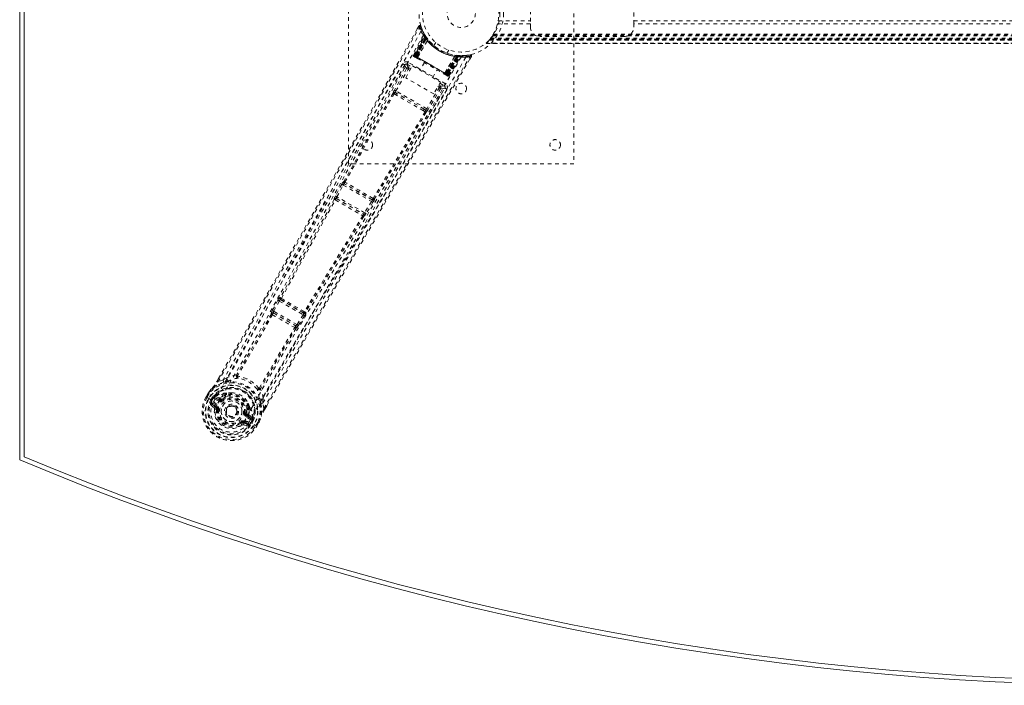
# Model space of a CAD drawing. Header units: inches. Extents: x 13.9 to 73.4, y 20.6 to 56.4.
# Tile 1 of 4: x 13.9 to 40.1, y 20.6 to 38.3. Entities that reach past the tile are written whole.
import ezdxf

# ---------------------------------------------------------------- set-up
doc = ezdxf.new("R2010")
doc.units = ezdxf.units.IN
doc.header["$MEASUREMENT"] = 0
doc.linetypes.add('SLD-Dashed', pattern=[0.075, 0.05, -0.025])
doc.linetypes.add('SLD-Solid', pattern=[0])

msp = doc.modelspace()

# ---------------------------------------------------------------- linework, layer by layer
at = {"color": 7, "linetype": 'SLD-Solid', "lineweight": 15}
for p, q in [((13.886, 26.614), (13.886, 50.364)), ((14.004, 26.693), (14.004, 50.286)), ((14.004, 50.286), (14.004, 26.693))]:
    msp.add_line(p, q, dxfattribs=at)
at = {"color": 7, "linetype": 'SLD-Dashed', "lineweight": 0}
for p, q in [((22.636, 34.489), (22.636, 42.489)), ((28.636, 42.489), (28.636, 34.489)), ((27.476, 38.771), (27.476, 38.208)), ((30.226, 38.208), (30.226, 38.771)), ((26.618, 38.292), (27.476, 38.292)), ((30.226, 38.292), (57.046, 38.292)), ((24.508, 38.149), (24.466, 38.076)), ((26.586, 38.16), (26.6, 38.208)), ((27.476, 38.208), (26.6, 38.208)), ((27.476, 38.124), (27.476, 38.208)), ((57.046, 38.208), (30.226, 38.208)), ((30.226, 38.208), (30.226, 38.124)), ((24.365, 37.38), (24.649, 37.915)), ((24.376, 37.374), (24.657, 37.902)), ((24.67, 37.886), (24.392, 37.36)), ((24.392, 37.364), (24.668, 37.883)), ((24.677, 37.844), (24.398, 37.361)), ((24.402, 37.358), (24.68, 37.839)), ((24.41, 37.354), (24.685, 37.831)), ((24.688, 37.827), (24.413, 37.352)), ((24.697, 37.814), (24.426, 37.345)), ((24.429, 37.343), (24.699, 37.811)), ((24.45, 37.331), (24.709, 37.818)), ((24.71, 37.817), (24.451, 37.33)), ((24.475, 37.315), (24.733, 37.771)), ((24.734, 37.769), (24.477, 37.315)), ((24.656, 37.93), (24.649, 37.944)), ((24.657, 37.902), (24.649, 37.915)), ((24.707, 37.849), (24.667, 37.912)), ((24.709, 37.818), (24.668, 37.883)), ((24.677, 37.844), (24.7, 37.86)), ((24.68, 37.839), (24.677, 37.844)), ((24.68, 37.839), (24.704, 37.855)), ((24.685, 37.831), (24.709, 37.848)), ((24.688, 37.827), (24.711, 37.844)), ((24.697, 37.814), (24.72, 37.831)), ((24.699, 37.811), (24.723, 37.828)), ((24.7, 37.86), (24.704, 37.855)), ((24.708, 37.848), (24.707, 37.849)), ((24.711, 37.844), (24.709, 37.848)), ((24.709, 37.818), (24.71, 37.817)), ((24.72, 37.831), (24.723, 37.828)), ((24.734, 37.769), (24.733, 37.771)), ((24.751, 37.791), (24.749, 37.793)), ((26.383, 37.779), (26.379, 37.774)), ((60.892, 37.774), (26.379, 37.774)), ((26.379, 37.774), (60.892, 37.774)), ((26.383, 37.779), (26.389, 37.786)), ((26.383, 37.779), (60.888, 37.779)), ((26.384, 37.78), (60.887, 37.78)), ((60.885, 37.783), (26.386, 37.783)), ((26.386, 37.783), (60.885, 37.783)), ((60.876, 37.795), (26.396, 37.795)), ((26.397, 37.796), (26.399, 37.799)), ((60.872, 37.799), (26.399, 37.799)), ((26.4, 37.801), (60.871, 37.801)), ((26.402, 37.803), (60.869, 37.803)), ((26.419, 37.825), (60.853, 37.825)), ((26.463, 37.891), (60.808, 37.891)), ((26.479, 37.916), (60.793, 37.916)), ((26.489, 37.934), (60.782, 37.934)), ((29.976, 37.874), (27.726, 37.874)), ((24.957, 37.714), (24.909, 37.631)), ((24.909, 37.631), (24.911, 37.629)), ((24.957, 37.714), (24.959, 37.712)), ((25.255, 37.431), (25.304, 37.514)), ((26.295, 37.684), (60.976, 37.684)), ((60.975, 37.684), (26.297, 37.684)), ((26.297, 37.684), (60.974, 37.684)), ((60.963, 37.696), (26.309, 37.696)), ((24.365, 37.38), (24.376, 37.374)), ((24.374, 37.342), (24.377, 37.34)), ((24.378, 37.339), (24.378, 37.339)), ((24.384, 37.335), (24.388, 37.333)), ((24.388, 37.334), (24.396, 37.329)), ((24.392, 37.364), (24.45, 37.331)), ((24.396, 37.329), (24.399, 37.327)), ((25.273, 36.856), (24.402, 37.358)), ((24.403, 37.324), (24.461, 37.291)), ((24.413, 37.352), (25.262, 36.862)), ((24.426, 37.345), (24.429, 37.343)), ((25.246, 36.871), (24.429, 37.343)), ((24.451, 37.33), (24.45, 37.331)), ((24.475, 37.315), (24.477, 37.315)), ((25.198, 36.899), (25.463, 37.349)), ((25.465, 37.349), (25.199, 36.897)), ((25.224, 36.884), (25.516, 37.351)), ((25.518, 37.351), (25.226, 36.883)), ((25.517, 37.339), (25.246, 36.871)), ((25.249, 36.869), (25.521, 37.339)), ((25.262, 36.862), (25.536, 37.337)), ((25.541, 37.337), (25.265, 36.86)), ((25.55, 37.336), (25.273, 36.856)), ((25.277, 36.853), (25.556, 37.336)), ((25.28, 36.848), (25.596, 37.351)), ((25.283, 36.85), (25.595, 37.348)), ((25.299, 36.841), (25.616, 37.348)), ((25.311, 36.834), (25.632, 37.348)), ((25.465, 37.349), (25.463, 37.349)), ((25.476, 37.373), (25.473, 37.374)), ((25.516, 37.351), (25.518, 37.351)), ((25.52, 37.368), (25.517, 37.339)), ((25.595, 37.348), (25.518, 37.351)), ((25.524, 37.367), (25.521, 37.339)), ((25.524, 37.367), (25.553, 37.365)), ((25.539, 37.366), (25.536, 37.337)), ((25.543, 37.366), (25.539, 37.366)), ((25.543, 37.366), (25.541, 37.337)), ((25.546, 37.365), (25.544, 37.366)), ((25.62, 37.362), (25.546, 37.365)), ((25.552, 37.365), (25.55, 37.336)), ((25.556, 37.336), (25.55, 37.336)), ((25.552, 37.365), (25.558, 37.365)), ((25.558, 37.365), (25.556, 37.336)), ((25.558, 37.365), (25.568, 37.364)), ((25.585, 37.346), (25.581, 37.35)), ((25.632, 37.348), (25.616, 37.348)), ((25.657, 37.362), (25.641, 37.362)), ((25.733, 37.366), (25.662, 37.364)), ((25.873, 37.387), (25.745, 37.368)), ((25.862, 37.269), (25.905, 37.342)), ((25.905, 37.343), (25.879, 37.358)), ((24.131, 37.115), (23.73, 36.406)), ((24.183, 37.022), (23.859, 36.447)), ((23.898, 36.425), (24.222, 37)), ((24.131, 37.116), (24.13, 37.114)), ((24.136, 37.124), (24.131, 37.116)), ((24.143, 37.131), (24.132, 37.118)), ((24.157, 36.776), (24.34, 37.093)), ((24.183, 37.022), (24.222, 37)), ((24.194, 37.135), (24.321, 37.061)), ((24.27, 36.972), (24.222, 37)), ((25.214, 36.615), (24.224, 37.187)), ((24.293, 37.011), (24.245, 37.039)), ((24.34, 37.093), (25.085, 36.662)), ((24.654, 37.18), (24.538, 36.978)), ((24.876, 36.783), (24.992, 36.985)), ((24.902, 36.345), (24.157, 36.776)), ((25.185, 36.873), (25.243, 36.84)), ((25.198, 36.899), (25.199, 36.897)), ((25.226, 36.883), (25.224, 36.884)), ((25.226, 36.883), (25.283, 36.85)), ((25.246, 36.871), (25.249, 36.869)), ((25.247, 36.837), (25.251, 36.835)), ((25.258, 36.831), (25.262, 36.829)), ((25.262, 36.829), (25.264, 36.83)), ((25.269, 36.825), (25.269, 36.825)), ((25.27, 36.824), (25.273, 36.823)), ((25.299, 36.841), (25.311, 36.834)), ((24.717, 35.953), (23.898, 36.425)), ((25.053, 36.521), (24.717, 35.953)), ((25.091, 36.498), (24.755, 35.93)), ((24.784, 35.797), (25.198, 36.498)), ((25.085, 36.662), (24.902, 36.345)), ((25.016, 36.542), (25.053, 36.521)), ((25.038, 36.581), (25.075, 36.56)), ((25.067, 36.63), (25.184, 36.563)), ((25.198, 36.498), (25.199, 36.499)), ((25.199, 36.499), (25.203, 36.508)), ((25.2, 36.501), (25.206, 36.518)), ((23.851, 36.348), (23.893, 36.323)), ((23.925, 36.358), (23.884, 36.382)), ((24.646, 35.943), (23.925, 36.358)), ((24.631, 35.897), (24.674, 35.873)), ((24.687, 35.919), (24.646, 35.943)), ((28.636, 34.489), (22.636, 34.489)), ((22.456, 33.942), (22.289, 33.631)), ((22.328, 33.61), (22.495, 33.921)), ((22.495, 33.921), (23.249, 33.485)), ((22.514, 34.015), (22.507, 34.016)), ((22.524, 33.956), (22.53, 33.955)), ((23.266, 33.528), (22.524, 33.956)), ((22.256, 33.546), (22.256, 33.546)), ((22.318, 33.564), (22.318, 33.564)), ((22.318, 33.564), (23.03, 33.153)), ((23.064, 33.185), (22.328, 33.61)), ((23.326, 33.543), (23.322, 33.548)), ((23.249, 33.485), (23.064, 33.185)), ((23.287, 33.462), (23.102, 33.162)), ((23.262, 33.533), (23.266, 33.528)), ((23.03, 33.153), (23.029, 33.153)), ((23.045, 33.091), (23.045, 33.091)), ((20.822, 30.927), (20.809, 30.929)), ((20.755, 30.857), (20.611, 30.583)), ((20.65, 30.563), (20.794, 30.836)), ((20.794, 30.836), (21.429, 30.47)), ((20.826, 30.87), (20.839, 30.867)), ((21.442, 30.514), (20.826, 30.87)), ((20.582, 30.496), (20.583, 30.495)), ((20.611, 30.583), (20.596, 30.553)), ((20.644, 30.514), (20.644, 30.515)), ((20.644, 30.515), (21.225, 30.179)), ((21.264, 30.209), (20.65, 30.563)), ((21.429, 30.47), (21.264, 30.209)), ((21.466, 30.446), (21.301, 30.185)), ((21.433, 30.524), (21.442, 30.514)), ((21.493, 30.539), (21.502, 30.529)), ((21.225, 30.179), (21.224, 30.179)), ((21.301, 30.185), (21.282, 30.157)), ((21.239, 30.116), (21.24, 30.116)), ((19.132, 28.698), (19.176, 28.775)), ((19.178, 28.774), (19.133, 28.698)), ((19.299, 28.736), (19.158, 28.684)), ((19.299, 28.736), (19.407, 28.803)), ((18.845, 28.287), (18.904, 28.388)), ((18.905, 28.387), (18.846, 28.285)), ((18.929, 28.373), (18.871, 28.273)), ((18.906, 28.391), (18.904, 28.388)), ((19.355, 28.353), (19.343, 28.334)), ((19.373, 28.337), (19.361, 28.318)), ((19.375, 28.374), (19.394, 28.383)), ((18.845, 28.287), (18.848, 28.285)), ((18.848, 28.285), (18.895, 28.258)), ((18.895, 28.258), (18.915, 28.247)), ((18.915, 28.247), (18.92, 28.244)), ((18.92, 28.244), (19.05, 28.169)), ((18.962, 28.081), (19.053, 28.001)), ((18.976, 28.212), (19.013, 28.275)), ((18.976, 28.212), (18.976, 28.212)), ((19.038, 28.259), (19.002, 28.198)), ((19.007, 28.195), (19.002, 28.198)), ((19.097, 28.021), (19.006, 28.097)), ((19.006, 28.097), (19.107, 28.039)), ((19.046, 28.262), (19.007, 28.195)), ((19.038, 28.259), (19.013, 28.275)), ((19.013, 28.275), (19.013, 28.275)), ((19.021, 28.123), (19.122, 28.065)), ((19.038, 28.259), (19.053, 28.273)), ((19.053, 28.273), (19.046, 28.262)), ((19.05, 28.169), (19.05, 28.169)), ((19.075, 28.293), (19.07, 28.291)), ((19.183, 28.17), (19.071, 28.235)), ((19.075, 28.293), (19.089, 28.297)), ((19.086, 28.261), (19.21, 28.218)), ((19.198, 28.196), (19.086, 28.261)), ((19.089, 28.297), (19.089, 28.297)), ((19.089, 28.297), (19.089, 28.297)), ((19.2, 28.258), (19.089, 28.297)), ((19.097, 28.021), (19.107, 28.039)), ((19.21, 28.218), (19.198, 28.196)), ((19.266, 28.219), (19.279, 28.226)), ((19.279, 28.226), (19.296, 28.202)), ((20.362, 28.252), (20.357, 28.125)), ((20.383, 27.977), (20.357, 28.125)), ((20.407, 27.962), (20.458, 28.05)), ((20.408, 27.961), (20.459, 28.049)), ((19.127, 27.953), (19.127, 27.963)), ((19.151, 27.95), (19.127, 27.953)), ((19.384, 27.974), (19.388, 27.981)), ((19.388, 27.981), (19.397, 27.994)), ((19.897, 27.856), (19.926, 27.852)), ((19.926, 27.852), (19.926, 27.839)), ((19.953, 27.789), (19.941, 27.767)), ((19.953, 27.789), (20.053, 27.703)), ((19.964, 27.97), (19.975, 27.989)), ((19.998, 27.982), (19.987, 27.962)), ((20.082, 27.724), (19.993, 27.8)), ((20.005, 28.03), (20.006, 28.009)), ((19.766, 27.584), (19.751, 27.604)), ((19.773, 27.59), (19.766, 27.584)), ((19.802, 27.537), (19.766, 27.584)), ((19.839, 27.592), (19.85, 27.61)), ((19.95, 27.552), (19.839, 27.592)), ((19.844, 27.544), (19.959, 27.505)), ((19.85, 27.61), (19.95, 27.552)), ((19.865, 27.636), (19.965, 27.578)), ((20.038, 27.677), (19.926, 27.742)), ((20.053, 27.703), (19.941, 27.767)), ((19.991, 27.626), (20.121, 27.551)), ((20.073, 27.669), (20.035, 27.601)), ((20.035, 27.601), (20.04, 27.599)), ((20.04, 27.599), (20.075, 27.66)), ((20.101, 27.646), (20.065, 27.584)), ((20.08, 27.68), (20.073, 27.669)), ((20.075, 27.661), (20.08, 27.68)), ((20.101, 27.647), (20.075, 27.66)), ((20.082, 27.724), (20.086, 27.71)), ((20.087, 27.704), (20.086, 27.709)), ((20.101, 27.647), (20.101, 27.646)), ((20.121, 27.551), (20.126, 27.548)), ((20.126, 27.548), (20.146, 27.536)), ((20.146, 27.536), (20.192, 27.509)), ((20.17, 27.523), (20.228, 27.623)), ((20.194, 27.507), (20.252, 27.609)), ((20.195, 27.507), (20.253, 27.609)), ((20.253, 27.609), (20.255, 27.612)), ((20.192, 27.509), (20.195, 27.507))]:
    msp.add_line(p, q, dxfattribs=at)
at = {"color": 7, "linetype": 'SLD-Dashed', "lineweight": 0, "flags": 128}
for points in [[(24.564, 38.009), (23.773, 36.628), (22.995, 35.243), (22.228, 33.854), (21.469, 32.464), (20.875, 31.376), (20.277, 30.294), (19.671, 29.223), (19.05, 28.169)], [(19.158, 28.684), (19.528, 29.323), (19.918, 29.999), (20.328, 30.713), (20.758, 31.464), (21.152, 32.156), (21.562, 32.877), (21.656, 33.043), (21.751, 33.21), (21.847, 33.379), (21.912, 33.495), (21.976, 33.608), (22.043, 33.726), (22.113, 33.849), (22.336, 34.244), (22.584, 34.683), (22.858, 35.167), (23.03, 35.472), (23.213, 35.797), (23.411, 36.147), (23.596, 36.475), (23.837, 36.902), (24.052, 37.281), (24.239, 37.613), (24.4, 37.898), (24.534, 38.134)], [(19.176, 28.775), (20.488, 31.052), (21.832, 33.415), (23.171, 35.782), (24.508, 38.149)], [(24.508, 38.149), (24.508, 38.149), (24.51, 38.148), (24.516, 38.145), (24.524, 38.14), (24.529, 38.137), (24.534, 38.135)], [(24.56, 38.142), (24.556, 38.149), (24.55, 38.155), (24.543, 38.16), (24.535, 38.163), (24.528, 38.163), (24.52, 38.161), (24.514, 38.157), (24.509, 38.151)], [(24.534, 38.135), (24.545, 38.138), (24.554, 38.141), (24.56, 38.143), (24.563, 38.144)], [(24.652, 37.934), (24.652, 37.921), (24.649, 37.907)], [(24.652, 37.92), (24.65, 37.915), (24.65, 37.914)], [(24.67, 37.89), (24.668, 37.885), (24.667, 37.883)], [(24.677, 37.896), (24.681, 37.89), (24.7, 37.86)], [(26.396, 37.795), (26.387, 37.784), (26.383, 37.778)], [(25.633, 37.327), (24.835, 35.957), (24.025, 34.594), (23.205, 33.24), (22.38, 31.893), (21.735, 30.838), (21.097, 29.782), (20.474, 28.723), (19.874, 27.659)], [(25.755, 37.321), (24.955, 35.946), (24.145, 34.579), (23.325, 33.22), (22.501, 31.868), (21.855, 30.81), (21.217, 29.751), (20.594, 28.69), (19.991, 27.626)], [(20.383, 27.977), (20.789, 28.682), (21.214, 29.417), (21.658, 30.181), (22.062, 30.874), (22.323, 31.321), (22.597, 31.789), (22.884, 32.277), (23.169, 32.763), (23.417, 33.183), (23.745, 33.741), (24.095, 34.333), (24.466, 34.962), (24.81, 35.544), (25.879, 37.358)], [(20.459, 28.049), (21.769, 30.314), (23.142, 32.657), (24.524, 35.002), (25.905, 37.343)], [(24.398, 37.361), (24.385, 37.368), (24.374, 37.375), (24.367, 37.379), (24.365, 37.38)], [(24.376, 37.374), (24.379, 37.372), (24.387, 37.368), (24.397, 37.361), (24.41, 37.354)], [(24.392, 37.365), (24.389, 37.358), (24.389, 37.356)], [(24.389, 37.333), (24.389, 37.333), (24.391, 37.332), (24.393, 37.332), (24.397, 37.33)], [(24.426, 37.345), (24.419, 37.349), (24.412, 37.353), (24.406, 37.356), (24.401, 37.359), (24.397, 37.362), (24.394, 37.363), (24.392, 37.364), (24.392, 37.364)], [(24.403, 37.325), (24.404, 37.324), (24.405, 37.324)], [(24.451, 37.33), (24.449, 37.32), (24.45, 37.309)], [(24.475, 37.315), (24.455, 37.31), (24.45, 37.309)], [(24.463, 37.29), (24.642, 37.187), (24.823, 37.082), (25.005, 36.977), (25.183, 36.874)], [(24.477, 37.315), (24.656, 37.212), (24.838, 37.107), (25.019, 37.002), (25.198, 36.899)], [(25.63, 37.362), (25.639, 37.362), (25.643, 37.362)], [(25.902, 37.344), (25.905, 37.351), (25.906, 37.36), (25.904, 37.368), (25.901, 37.375), (25.897, 37.381), (25.89, 37.386), (25.883, 37.388), (25.876, 37.387)], [(24.08, 37.148), (23.895, 36.82), (23.684, 36.447), (23.453, 36.038), (23.244, 35.668), (23.135, 35.474), (23.025, 35.28), (22.916, 35.086), (22.792, 34.866), (22.666, 34.644), (22.545, 34.429), (22.297, 33.99), (22.067, 33.583), (21.854, 33.207), (21.646, 32.839), (21.404, 32.413), (20.989, 31.682), (20.569, 30.945), (20.133, 30.183), (19.707, 29.443), (19.299, 28.736)], [(24.132, 37.118), (22.564, 34.341), (20.992, 31.568), (19.407, 28.803)], [(24.132, 37.118), (24.138, 37.081), (24.183, 37.022)], [(24.224, 37.187), (24.212, 37.167), (24.203, 37.151), (24.196, 37.139), (24.194, 37.135)], [(24.245, 37.039), (24.199, 37.098), (24.194, 37.135)], [(24.245, 37.039), (24.244, 37.038), (24.243, 37.036), (24.241, 37.032), (24.238, 37.027), (24.235, 37.021), (24.231, 37.015), (24.227, 37.008), (24.222, 37)], [(25.199, 36.897), (25.205, 36.877), (25.206, 36.873)], [(25.206, 36.873), (25.217, 36.877), (25.224, 36.884)], [(25.283, 36.85), (25.283, 36.85), (25.282, 36.851), (25.279, 36.853), (25.274, 36.855), (25.269, 36.858), (25.263, 36.862), (25.256, 36.865), (25.249, 36.869)], [(25.251, 36.835), (25.254, 36.834), (25.256, 36.832), (25.258, 36.831), (25.259, 36.831)], [(25.252, 36.837), (25.254, 36.834), (25.256, 36.832), (25.257, 36.832), (25.257, 36.832)], [(25.265, 36.86), (25.278, 36.853), (25.289, 36.847), (25.296, 36.842), (25.299, 36.841)], [(25.311, 36.834), (25.308, 36.835), (25.301, 36.839), (25.29, 36.846), (25.277, 36.853)], [(20.357, 28.125), (20.727, 28.766), (21.114, 29.434), (21.518, 30.128), (21.905, 30.789), (22.297, 31.458), (22.69, 32.127), (23.073, 32.779), (23.442, 33.404), (23.785, 33.986), (24.169, 34.637), (24.53, 35.248), (24.885, 35.849), (25.252, 36.471)], [(20.362, 28.252), (21.963, 31.007), (23.579, 33.755), (25.2, 36.501)], [(23.898, 36.425), (23.885, 36.433), (23.872, 36.44), (23.863, 36.445), (23.859, 36.447)], [(25.075, 36.56), (25.075, 36.559), (25.073, 36.556), (25.071, 36.553), (25.068, 36.548), (25.065, 36.542), (25.061, 36.535), (25.057, 36.528), (25.053, 36.521)], [(25.091, 36.498), (25.087, 36.5), (25.079, 36.505), (25.067, 36.512), (25.053, 36.521)], [(25.184, 36.563), (25.149, 36.55), (25.075, 36.56)], [(25.091, 36.498), (25.165, 36.488), (25.196, 36.5)], [(25.184, 36.563), (25.186, 36.568), (25.193, 36.579), (25.203, 36.596), (25.214, 36.615)], [(23.823, 36.366), (23.165, 35.192), (22.514, 34.015)], [(22.542, 33.996), (23.193, 35.174), (23.851, 36.348)], [(24.631, 35.897), (24.448, 36.003), (24.262, 36.11), (24.076, 36.217), (23.893, 36.323)], [(24.646, 35.943), (24.469, 36.045), (24.29, 36.148), (24.107, 36.254), (23.925, 36.358)], [(24.687, 35.919), (24.7, 35.907), (24.705, 35.895)], [(24.755, 35.93), (24.751, 35.932), (24.743, 35.937), (24.73, 35.945), (24.717, 35.953)], [(24.674, 35.873), (23.986, 34.716), (23.292, 33.563)], [(24.703, 35.858), (24.016, 34.7), (23.322, 33.548)], [(23.002, 35.026), (22.305, 33.76), (21.551, 32.372), (20.96, 31.285), (20.364, 30.205), (19.758, 29.136), (19.137, 28.084)], [(22.495, 33.921), (22.488, 33.925), (22.481, 33.928), (22.475, 33.932), (22.469, 33.935), (22.464, 33.938), (22.46, 33.94), (22.458, 33.941), (22.456, 33.942)], [(22.256, 33.546), (21.539, 32.234), (20.822, 30.927)], [(22.289, 33.631), (22.274, 33.601), (22.273, 33.599)], [(22.328, 33.61), (22.321, 33.614), (22.314, 33.618), (22.308, 33.621), (22.302, 33.624), (22.297, 33.627), (22.293, 33.629), (22.291, 33.63), (22.289, 33.631)], [(20.85, 30.905), (21.567, 32.213), (22.284, 33.527)], [(23.287, 33.462), (23.286, 33.463), (23.283, 33.464), (23.28, 33.467), (23.275, 33.47), (23.269, 33.473), (23.263, 33.477), (23.256, 33.481), (23.249, 33.485)], [(23.014, 33.106), (22.235, 31.828), (21.46, 30.553)], [(23.045, 33.091), (22.267, 31.813), (21.493, 30.539)], [(23.051, 33.11), (23.051, 33.107), (23.045, 33.091)], [(23.102, 33.162), (23.1, 33.163), (23.098, 33.164), (23.094, 33.167), (23.089, 33.17), (23.084, 33.173), (23.077, 33.177), (23.071, 33.181), (23.064, 33.185)], [(23.102, 33.162), (23.083, 33.134), (23.082, 33.132)], [(20.794, 30.836), (20.787, 30.84), (20.781, 30.843), (20.774, 30.847), (20.769, 30.85), (20.764, 30.852), (20.76, 30.854), (20.757, 30.856), (20.755, 30.857)], [(20.794, 30.836), (20.798, 30.844), (20.802, 30.851), (20.811, 30.862), (20.819, 30.869), (20.826, 30.87)], [(20.583, 30.495), (20.126, 29.683), (19.662, 28.878)], [(20.611, 30.473), (20.154, 29.66), (19.69, 28.855)], [(20.65, 30.563), (20.643, 30.566), (20.637, 30.57), (20.63, 30.573), (20.625, 30.576), (20.62, 30.579), (20.616, 30.581), (20.613, 30.582), (20.611, 30.583)], [(21.442, 30.514), (21.444, 30.508), (21.443, 30.498), (21.437, 30.484), (21.433, 30.477), (21.429, 30.47)], [(21.466, 30.446), (21.465, 30.447), (21.462, 30.449), (21.458, 30.451), (21.453, 30.454), (21.448, 30.458), (21.442, 30.462), (21.435, 30.466), (21.429, 30.47)], [(21.264, 30.209), (21.259, 30.202), (21.253, 30.195), (21.242, 30.185), (21.232, 30.179), (21.229, 30.178), (21.226, 30.178), (21.225, 30.179)], [(21.301, 30.185), (21.297, 30.188), (21.288, 30.193), (21.276, 30.201), (21.264, 30.209)], [(20.265, 28.523), (20.73, 29.327), (21.206, 30.13)], [(21.239, 30.116), (20.764, 29.315), (20.299, 28.511)], [(19.656, 28.872), (19.529, 28.846), (19.407, 28.803)], [(19.656, 28.872), (19.653, 28.862), (19.652, 28.852), (19.654, 28.844), (19.659, 28.837), (19.667, 28.833), (19.675, 28.832), (19.684, 28.835), (19.693, 28.84)], [(19.69, 28.855), (19.689, 28.853), (19.689, 28.851), (19.689, 28.847), (19.693, 28.84)], [(19.316, 28.68), (19.167, 28.623), (19.021, 28.529)], [(19.158, 28.684), (19.153, 28.687), (19.148, 28.69), (19.143, 28.693), (19.138, 28.695), (19.135, 28.697), (19.133, 28.698), (19.132, 28.698), (19.132, 28.698)], [(19.463, 28.714), (19.455, 28.712), (19.442, 28.709)], [(18.904, 28.388), (18.962, 28.464), (19.014, 28.521)], [(18.904, 28.388), (18.904, 28.388), (18.905, 28.387), (18.907, 28.386), (18.91, 28.384), (18.914, 28.382), (18.919, 28.379), (18.924, 28.376), (18.929, 28.373)], [(19.021, 28.529), (18.967, 28.47), (18.906, 28.391)], [(18.906, 28.391), (18.907, 28.391), (18.908, 28.389), (18.911, 28.388), (18.914, 28.385), (18.917, 28.383), (18.921, 28.38), (18.925, 28.376), (18.929, 28.373)], [(19.021, 28.529), (19.017, 28.525), (19.014, 28.521)], [(19.343, 28.334), (19.291, 28.306), (19.235, 28.264)], [(19.545, 28.395), (19.488, 28.397), (19.394, 28.383)], [(20.251, 28.518), (20.25, 28.508), (20.253, 28.499), (20.258, 28.492), (20.265, 28.488), (20.273, 28.487), (20.282, 28.489), (20.29, 28.494), (20.297, 28.502)], [(20.251, 28.518), (20.258, 28.519), (20.262, 28.52), (20.264, 28.521), (20.265, 28.523)], [(20.362, 28.252), (20.338, 28.379), (20.297, 28.502)], [(18.871, 28.273), (18.866, 28.276), (18.86, 28.279), (18.855, 28.282), (18.851, 28.284), (18.848, 28.285), (18.846, 28.286), (18.845, 28.287), (18.845, 28.287)], [(18.975, 28.129), (18.999, 28.13), (19.021, 28.123)], [(19.002, 28.198), (18.999, 28.199), (18.993, 28.203), (18.986, 28.207), (18.976, 28.212)], [(19.021, 28.123), (19.018, 28.118), (19.015, 28.113), (19.013, 28.109), (19.011, 28.105), (19.009, 28.102), (19.007, 28.099), (19.006, 28.097), (19.006, 28.097)], [(19.038, 28.259), (19.038, 28.259), (19.038, 28.259)], [(19.071, 28.235), (19.056, 28.247), (19.046, 28.262)], [(19.086, 28.261), (19.085, 28.26), (19.084, 28.259), (19.083, 28.256), (19.081, 28.253), (19.079, 28.249), (19.076, 28.245), (19.074, 28.24), (19.071, 28.235)], [(19.874, 27.659), (19.831, 27.594), (19.773, 27.54), (19.704, 27.499), (19.627, 27.473), (19.545, 27.463), (19.463, 27.469), (19.382, 27.49), (19.305, 27.525), (19.237, 27.573), (19.178, 27.633), (19.132, 27.702), (19.1, 27.777), (19.084, 27.857), (19.084, 27.937), (19.103, 28.014), (19.137, 28.084)], [(19.122, 28.065), (19.119, 28.06), (19.116, 28.055), (19.114, 28.05), (19.112, 28.047), (19.11, 28.043), (19.108, 28.041), (19.107, 28.039), (19.107, 28.039)], [(19.183, 28.17), (19.186, 28.175), (19.189, 28.18), (19.191, 28.184), (19.193, 28.188), (19.195, 28.192), (19.197, 28.194), (19.198, 28.196), (19.198, 28.196)], [(19.235, 28.264), (19.214, 28.256), (19.2, 28.258)], [(19.314, 28.179), (19.311, 28.183), (19.308, 28.188), (19.305, 28.192), (19.302, 28.195), (19.3, 28.198), (19.298, 28.2), (19.297, 28.202), (19.296, 28.202)], [(20.005, 28.03), (19.969, 28.119), (19.939, 28.167)], [(20.262, 28.235), (20.258, 28.248), (20.257, 28.256)], [(20.301, 28.111), (20.326, 27.954), (20.318, 27.78)], [(19.18, 27.947), (19.175, 27.947), (19.169, 27.948), (19.164, 27.949), (19.16, 27.949), (19.156, 27.95), (19.153, 27.95), (19.151, 27.95), (19.151, 27.95)], [(19.867, 27.86), (19.873, 27.859), (19.878, 27.858), (19.883, 27.857), (19.888, 27.857), (19.891, 27.856), (19.894, 27.856), (19.896, 27.856), (19.897, 27.856)], [(19.926, 27.852), (19.934, 27.918), (19.933, 27.973)], [(19.987, 27.962), (19.988, 27.903), (19.981, 27.833)], [(19.981, 27.833), (19.984, 27.811), (19.993, 27.8)], [(20.255, 27.612), (20.289, 27.694), (20.318, 27.78)], [(20.314, 27.77), (20.316, 27.775), (20.318, 27.78)], [(20.408, 27.961), (20.408, 27.961), (20.408, 27.962), (20.406, 27.963), (20.402, 27.965), (20.398, 27.968), (20.393, 27.971), (20.388, 27.974), (20.383, 27.977)], [(19.733, 27.628), (19.737, 27.623), (19.74, 27.619), (19.743, 27.614), (19.746, 27.611), (19.748, 27.608), (19.75, 27.606), (19.751, 27.604), (19.751, 27.604)], [(19.865, 27.636), (19.862, 27.631), (19.859, 27.626), (19.856, 27.622), (19.854, 27.618), (19.852, 27.615), (19.851, 27.612), (19.85, 27.61), (19.85, 27.61)], [(19.926, 27.742), (19.928, 27.746), (19.931, 27.751), (19.934, 27.756), (19.936, 27.76), (19.938, 27.763), (19.939, 27.765), (19.94, 27.767), (19.941, 27.767)], [(19.95, 27.552), (19.951, 27.552), (19.952, 27.554), (19.953, 27.556), (19.955, 27.559), (19.957, 27.563), (19.96, 27.568), (19.963, 27.573), (19.965, 27.578)], [(19.965, 27.578), (19.983, 27.562), (19.994, 27.541)], [(20.038, 27.677), (20.041, 27.682), (20.043, 27.686), (20.046, 27.691), (20.048, 27.695), (20.05, 27.698), (20.051, 27.7), (20.052, 27.702), (20.053, 27.703)], [(20.073, 27.669), (20.055, 27.67), (20.038, 27.677)], [(20.075, 27.661), (20.075, 27.66), (20.075, 27.66)], [(20.195, 27.507), (20.196, 27.507), (20.195, 27.508), (20.193, 27.509), (20.19, 27.511), (20.186, 27.513), (20.181, 27.516), (20.176, 27.52), (20.17, 27.523)], [(20.255, 27.612), (20.255, 27.613), (20.253, 27.613), (20.25, 27.614), (20.247, 27.616), (20.242, 27.617), (20.238, 27.619), (20.233, 27.621), (20.228, 27.623)], [(20.228, 27.623), (20.233, 27.62), (20.239, 27.617), (20.243, 27.614), (20.247, 27.612), (20.251, 27.61), (20.253, 27.609), (20.254, 27.608), (20.253, 27.609)], [(20.253, 27.609), (20.29, 27.697), (20.314, 27.77)]]:
    msp.add_lwpolyline(points, dxfattribs=at)
at = {"color": 7, "linetype": 'SLD-Dashed', "lineweight": 0}
for centre, radius in [((25.636, 38.489), 1.125), ((25.636, 38.489), 1.03), ((25.636, 38.489), 0.375), ((25.636, 36.489), 0.141), ((23.136, 34.989), 0.141), ((28.136, 34.989), 0.141), ((19.524, 27.903), 0.7), ((19.524, 27.903), 0.69), ((19.524, 27.903), 0.623), ((19.524, 27.903), 0.32), ((19.524, 27.903), 0.275), ((19.524, 27.903), 0.188), ((19.524, 27.903), 0.157), ((19.524, 27.903), 0.142), ((19.524, 27.903), 0.14), ((19.524, 27.903), 0.138)]:
    msp.add_circle(centre, radius, dxfattribs=at)
for centre, radius, start, end in [((25.511, 38.489), 1.125, 329.3836, 30.6164), ((24.534, 38.135), 0.03, 17.8474, 150.5307), ((25.649, 38.522), 1.2, 198.106, 205.335), ((25.636, 38.49), 1.158, 197.8712, 282.137), ((25.629, 38.487), 1.12, 197.8965, 205.3624), ((24.59, 37.994), 0.03, 25.9293, 149.734), ((25.741, 38.7), 1.365, 210.418, 215.5491), ((25.636, 38.489), 1.128, 205.3419, 210.4724), ((27.726, 38.124), 0.25, 180, 270), ((29.976, 38.124), 0.25, 270, 0), ((158.756, -39.836), 155.028, 149.90243, 151.09995), ((24.66, 37.875), 0.0429, 84.1693, 132.9914), ((25.652, 38.517), 1.19, 210.88, 269.1199), ((24.623, 37.93), 0.03, 331.9852, 28.9177), ((25.606, 38.472), 1.093, 208.909, 209.8163), ((25.441, 38.177), 0.834, 198.2483, 203.5361), ((24.588, 37.908), 0.0707, 1.4566, 28.8969), ((24.63, 37.916), 0.0299, 331.8945, 29.7037), ((25.491, 38.405), 0.959, 209.6189, 212.5208), ((25.654, 38.502), 1.151, 209.9201, 213.9608), ((25.42, 38.165), 0.807, 199.0817, 204.4653), ((25.636, 38.489), 1.128, 210.4734, 269.5266), ((24.641, 37.897), 0.03, 346.8686, 31.2468), ((24.641, 37.897), 0.0299, 331.8036, 30.7477), ((25.633, 38.488), 1.125, 210.7753, 215.7153), ((25.441, 38.17), 0.825, 200.4051, 205.5784), ((25.635, 38.488), 1.155, 214.2141, 265.7859), ((25.635, 38.488), 1.155, 214.9104, 265.0896), ((25.635, 38.488), 1.155, 215.8864, 264.1136), ((24.683, 37.833), 0.0297, 331.4818, 34.4704), ((24.684, 37.831), 0.0297, 331.4745, 34.5491), ((25.376, 38.125), 0.734, 204.76, 208.7634), ((24.718, 37.799), 0.0311, 298.3176, 349.6523), ((24.717, 37.8), 0.0345, 298.95, 345.1658), ((25.617, 38.458), 1.12, 217.9259, 262.0742), ((25.535, 38.468), 1.092, 314.2395, 322.383), ((25.508, 38.492), 1.129, 321.1131, 322.405), ((25.54, 38.468), 1.089, 322.1868, 323.8355), ((25.511, 38.489), 1.125, 322.4057, 333.3055), ((25.506, 38.494), 1.131, 314.3107, 315.1779), ((24.391, 37.366), 0.03, 152.0016, 239.99), ((24.392, 37.366), 0.0305, 152.3693, 219.3669), ((24.403, 37.359), 0.03, 151.9727, 216.5677), ((24.404, 37.361), 0.0315, 207.953, 240.6799), ((24.346, 37.23), 0.114, 70.0899, 73.9864), ((25.117, 36.942), 0.831, 149.7778, 151.6228), ((24.418, 37.35), 0.03, 151.9354, 239.9311), ((24.753, 37.148), 0.409, 149.0014, 153.059), ((24.772, 37.137), 0.422, 149.0383, 152.9689), ((24.775, 37.135), 0.422, 149.038, 152.969), ((24.807, 37.117), 0.444, 149.0916, 152.8285), ((24.806, 37.117), 0.439, 149.0711, 152.8488), ((24.476, 37.317), 0.0299, 151.7964, 239.8158), ((24.477, 37.313), 0.0265, 188.3688, 239.3865), ((25.497, 37.349), 0.0345, 134.8323, 181.0467), ((25.496, 37.349), 0.031, 130.2246, 181.6901), ((25.45, 38.081), 0.733, 271.2389, 275.244), ((25.613, 38.231), 0.868, 263.5576, 265.483), ((25.542, 37.336), 0.0297, 85.4508, 148.5183), ((25.543, 37.336), 0.0297, 85.5327, 148.518), ((25.459, 38.149), 0.812, 274.3826, 279.6348), ((25.525, 37.259), 0.109, 61.2433, 90.4845), ((25.464, 38.138), 0.805, 275.5277, 280.9268), ((25.461, 38.17), 0.839, 276.4799, 281.7353), ((25.542, 37.226), 0.137, 59.4097, 83.5135), ((25.62, 37.332), 0.0299, 89.2526, 148.1931), ((25.642, 37.332), 0.0299, 90.3029, 148.0922), ((25.636, 38.202), 0.841, 268.7967, 270.3459), ((25.636, 38.489), 1.128, 269.5267, 274.6574), ((25.592, 37.337), 0.0429, 347.0198, 35.8234), ((25.657, 37.332), 0.03, 91.0801, 148.0122), ((25.765, 38.684), 1.364, 264.4493, 269.585), ((25.637, 38.482), 1.12, 274.6371, 282.1027), ((25.729, 37.336), 0.03, 330.2579, 94.079), ((25.657, 38.523), 1.206, 274.6781, 281.8739), ((25.879, 37.358), 0.03, 329.4731, 102.1523), ((25.817, 37.36), 0.0624, 358.3196, 26.0893), ((24.171, 37.096), 0.105, 59.9149, 150.6379), ((22.682, 34.642), 2.869, 59.6423, 60.8404), ((24.171, 37.096), 0.045, 60.0216, 127.9885), ((24.223, 37), 0.0451, 60.4276, 150.3565), ((25.196, 36.897), 0.0266, 240.7966, 291.4522), ((25.2, 36.899), 0.0299, 240.1886, 328.2023), ((24.859, 37.087), 0.444, 327.1765, 330.915), ((24.864, 37.084), 0.441, 327.1574, 330.924), ((25.256, 36.872), 0.0353, 231.8126, 320.6773), ((25.258, 36.866), 0.03, 240.0619, 328.0701), ((24.892, 37.068), 0.424, 327.0394, 330.9574), ((24.529, 37.282), 0.849, 328.4161, 330.2233), ((24.913, 37.055), 0.411, 326.9427, 330.9787), ((25.274, 36.858), 0.0315, 239.3122, 272.3685), ((25.187, 36.741), 0.117, 45.8685, 49.5832), ((25.274, 36.857), 0.03, 263.5055, 328.0139), ((25.285, 36.85), 0.03, 240.0049, 328.005), ((25.285, 36.851), 0.0305, 260.7159, 327.6404), ((24.103, 36.291), 0.289, 147.3516, 165.0238), ((23.961, 36.38), 0.0773, 144.5425, 178.3779), ((25.052, 36.521), 0.0451, 329.6202, 59.5733), ((25.161, 36.524), 0.045, 352.0114, 59.9811), ((23.792, 34.026), 2.847, 59.1562, 60.3636), ((25.162, 36.524), 0.105, 329.3649, 60.0824), ((23.863, 36.342), 0.0456, 61.9247, 149.0008), ((23.974, 36.575), 0.258, 234.2202, 241.5617), ((23.919, 36.316), 0.075, 118.0013, 154.8137), ((23.954, 36.3), 0.0652, 116.4293, 159.4424), ((24.581, 35.939), 0.0652, 320.5443, 3.5502), ((24.611, 35.916), 0.0756, 325.3467, 1.8411), ((24.646, 35.985), 0.0773, 301.6267, 335.4607), ((24.498, 36.063), 0.289, 314.9803, 332.6489), ((24.809, 36.093), 0.258, 238.4434, 245.7785), ((24.67, 35.879), 0.0384, 327.088, 25.3583), ((22.66, 33.856), 0.222, 133.6408, 157.1176), ((22.553, 33.903), 0.0601, 118.5982, 163.1024), ((22.547, 33.995), 0.0451, 151.9416, 239.4406), ((22.553, 33.994), 0.0451, 151.9705, 239.4213), ((22.603, 34.117), 0.136, 228.8646, 243.2832), ((22.587, 33.962), 0.057, 142.6073, 186.4852), ((6.385, 5.146), 33.025, 59.2674, 60.7326), ((4.849, 2.486), 36.137, 59.3136, 60.6865), ((22.373, 33.537), 0.118, 147.9873, 175.3644), ((22.296, 33.525), 0.0451, 60.6349, 151.6303), ((22.295, 33.525), 0.0451, 60.6329, 151.6273), ((22.339, 33.637), 0.123, 227.656, 243.6636), ((22.349, 33.502), 0.0697, 116.9332, 159.0868), ((22.379, 33.574), 0.0626, 144.4874, 188.452), ((39.349, 62.241), 33.353, 239.2945, 240.7055), ((23.239, 33.585), 0.0567, 293.3815, 337.5243), ((23.284, 33.572), 0.0451, 240.5767, 328.031), ((23.288, 33.567), 0.0451, 240.5559, 328.0599), ((23.111, 33.596), 0.222, 322.8826, 346.3592), ((23.366, 33.677), 0.136, 236.7375, 251.115), ((39.432, 62.385), 33.569, 239.2813, 240.7188), ((23.205, 33.526), 0.0601, 316.8997, 1.4048), ((22.96, 33.15), 0.0697, 320.9149, 3.0614), ((23.083, 33.21), 0.125, 236.4462, 252.2339), ((23.008, 33.116), 0.0433, 352.7769, 60.217), ((23.007, 33.211), 0.0626, 291.5478, 335.5131), ((23.007, 33.114), 0.0451, 328.3697, 59.3683), ((22.978, 33.188), 0.118, 304.6432, 332.0161), ((20.91, 30.799), 0.165, 127.6352, 159.4036), ((20.849, 30.909), 0.0451, 152.489, 239.1375), ((20.862, 30.906), 0.0451, 152.598, 239.1072), ((20.891, 30.987), 0.092, 221.465, 243.9856), ((20.9, 30.869), 0.0613, 143.9432, 181.5353), ((4.699, 2.226), 32.876, 59.4017, 60.5982), ((2.644, -1.333), 37.023, 59.4551, 60.5446), ((20.675, 30.503), 0.0933, 147.5408, 184.1276), ((20.622, 30.475), 0.0451, 61.043, 152.1405), ((20.623, 30.474), 0.0451, 61.0458, 152.1507), ((20.65, 30.552), 0.0879, 220.2467, 243.9549), ((20.692, 30.441), 0.0872, 123.1868, 158.1971), ((37.274, 58.648), 32.734, 239.3991, 240.6007), ((20.7, 30.531), 0.0588, 147.8432, 196.6282), ((37.623, 59.252), 33.379, 239.4252, 240.5748), ((21.404, 30.577), 0.0607, 298.3041, 336.2217), ((21.455, 30.563), 0.0451, 240.8935, 327.4006), ((21.464, 30.553), 0.0451, 240.8628, 327.5121), ((21.511, 30.629), 0.0919, 236.0261, 258.5405), ((21.339, 30.551), 0.165, 320.5912, 352.37), ((21.137, 30.184), 0.0873, 321.8121, 356.8072), ((21.201, 30.14), 0.0451, 327.853, 58.9518), ((21.202, 30.14), 0.0451, 327.8598, 58.9548), ((21.2, 30.2), 0.0933, 295.8682, 332.466), ((21.255, 30.204), 0.0889, 236.1777, 259.6245), ((19.711, 28.845), 0.0608, 153.6686, 256.5416), ((19.65, 28.885), 0.0143, 297.568, 333.3405), ((19.727, 28.925), 0.0795, 216.0566, 242.5044), ((19.769, 28.818), 0.0786, 163.3263, 203.7343), ((19.517, 27.891), 0.965, 40.5265, 79.4746), ((19.524, 27.903), 0.787, 338.3239, 141.6761), ((19.524, 27.903), 0.758, 338.3239, 141.6761), ((18.077, 29.274), 1.202, 321.1861, 331.3433), ((16.342, 31.048), 3.677, 316.7621, 319.9883), ((19.924, 28.892), 0.644, 194.088, 199.258), ((19.865, 26.546), 2.204, 101.0581, 104.4318), ((19.461, 28.775), 0.0608, 152.3829, 271.9694), ((19.837, 27.91), 0.888, 99.1312, 114.9703), ((19.553, 27.954), 0.844, 39.7729, 80.2274), ((19.524, 27.903), 0.632, 336.0642, 143.9358), ((19.524, 27.903), 0.602, 336.2697, 143.7303), ((19.36, 27.893), 0.491, 86.1266, 125.5133), ((19.308, 27.916), 0.44, 83.9345, 119.9017), ((19.371, 28.322), 0.0305, 155.6311, 286.0659), ((19.385, 28.362), 0.0504, 214.2147, 241.7592), ((19.395, 28.335), 0.0444, 117.3976, 154.9914), ((19.397, 28.382), 0.0506, 214.3112, 241.7601), ((19.518, 27.893), 0.453, 9.7483, 110.251), ((19.398, 28.325), 0.0371, 190.1665, 240.7273), ((19.4, 28.32), 0.0326, 102.1589, 148.3699), ((19.527, 27.908), 0.411, 9.0114, 110.9887), ((19.431, 28.368), 0.0404, 157.316, 202.7701), ((19.505, 27.871), 0.494, 16.9724, 103.0277), ((19.533, 27.919), 0.476, 31.4721, 88.5268), ((20.193, 28.572), 0.0786, 276.2587, 316.6743), ((20.246, 28.536), 0.0608, 223.4569, 326.3325), ((19.373, 28.178), 0.887, 5.0285, 20.8703), ((20.308, 28.59), 0.0795, 237.4916, 263.9419), ((20.311, 28.503), 0.0143, 146.647, 182.4538), ((19.524, 27.903), 0.78, 150, 329.4852), ((19.524, 27.903), 0.78, 150.5288, 329.4712), ((19.524, 27.903), 0.75, 150.4561, 329.5439), ((19.524, 27.903), 0.629, 150.5444, 329.4556), ((19.524, 27.903), 0.599, 150.5443, 329.4557), ((19.165, 28.051), 0.206, 157.6589, 171.6605), ((18.99, 28.072), 0.0299, 58.0459, 162.1116), ((19.517, 27.892), 0.543, 149.3658, 330.634), ((19.524, 27.903), 0.593, 150.5524, 157.6091), ((19.262, 28.3), 0.249, 211.7027, 239.8647), ((19.144, 28.202), 0.115, 129.7045, 142.2766), ((19.101, 28.288), 0.0306, 173.8359, 240.9604), ((19.062, 27.962), 0.089, 352.774, 60), ((19.062, 27.962), 0.119, 352.7751, 59.9998), ((19.242, 28.273), 0.119, 240, 307.2265), ((19.226, 28.243), 0.0299, 150.9985, 238.949), ((19.242, 28.273), 0.089, 240, 307.226), ((19.237, 28.268), 0.0565, 241.9565, 301.5683), ((19.264, 28.253), 0.031, 160.1646, 298.1963), ((19.524, 27.903), 0.275, 0.0001, 179.9999), ((19.582, 27.874), 0.465, 115.8368, 130.7956), ((19.524, 27.903), 0.376, 352.774, 127.226), ((19.524, 27.903), 0.346, 352.7739, 127.226), ((19.524, 27.903), 0.156, 35.1542, 80.0596), ((20.311, 28.284), 0.0608, 208.0304, 327.6179), ((18.179, 27.52), 2.203, 15.5676, 18.9429), ((20.181, 28.743), 0.643, 280.7369, 285.9141), ((19.082, 27.994), 0.0301, 61.4543, 167.6211), ((19.023, 27.967), 0.0455, 352.5188, 48.6566), ((19.524, 27.903), 0.459, 172.774, 307.226), ((18.921, 26.566), 1.403, 81.5623, 83.9859), ((19.056, 27.962), 0.0714, 0.3057, 55.2571), ((19.524, 27.903), 0.4, 172.774, 307.226), ((19.524, 27.903), 0.376, 172.774, 307.226), ((19.524, 27.903), 0.346, 172.7737, 307.2262), ((19.524, 27.903), 0.275, 180.0001, 359.9999), ((19.985, 27.845), 0.119, 172.775, 239.9994), ((19.985, 27.845), 0.089, 172.774, 240), ((19.957, 27.853), 0.031, 181.592, 320.0516), ((19.983, 27.837), 0.0567, 178.2294, 237.9769), ((19.962, 27.98), 0.0305, 193.9335, 324.3681), ((19.952, 28.005), 0.0371, 239.277, 289.8281), ((19.967, 27.815), 0.0299, 241.048, 329.0022), ((19.991, 28.013), 0.0505, 238.2739, 265.7476), ((19.947, 28.005), 0.0326, 331.6469, 17.8226), ((20.002, 28.032), 0.0506, 238.2495, 265.6796), ((19.973, 28.055), 0.0404, 277.2307, 322.6884), ((19.962, 28.007), 0.0444, 325.0223, 2.6838), ((19.643, 27.723), 0.439, 0.0688, 36.0862), ((19.591, 27.755), 0.497, 354.8148, 33.6301), ((21.434, 27.336), 1.202, 148.657, 158.8135), ((23.842, 26.719), 3.68, 160.0125, 163.2359), ((19.805, 27.533), 0.119, 60.0006, 127.2249), ((19.805, 27.533), 0.089, 60, 127.226), ((19.809, 27.527), 0.0715, 64.7817, 119.7581), ((19.829, 27.501), 0.0455, 71.3595, 127.465), ((19.824, 27.566), 0.0301, 312.3481, 58.5773), ((19.996, 27.867), 0.242, 239.7354, 268.8249), ((19.936, 27.525), 0.0299, 317.8913, 61.9516), ((19.831, 27.667), 0.206, 308.341, 322.3411), ((19.524, 27.903), 0.593, 322.3909, 329.4476), ((19.61, 26.842), 0.871, 58.4818, 60.4325), ((20.068, 27.729), 0.0305, 239.0383, 306.1741), ((20.003, 27.715), 0.0842, 335.3864, 352.6394), ((20.228, 27.623), 0.03, 330.2178, 335.2738)]:
    msp.add_arc(centre, radius, start, end, dxfattribs=at)
at = {"color": 7, "linetype": 'SLD-Solid', "lineweight": 15}
for radius, start, end in [(76.755, 247.19501, 292.80499), (76.637, 247.25366, 292.74634), (76.637, 247.25366, 292.74634)]:
    msp.add_arc((43.636, 97.37), radius, start, end, dxfattribs=at)

doc.saveas('drawing.dxf')
